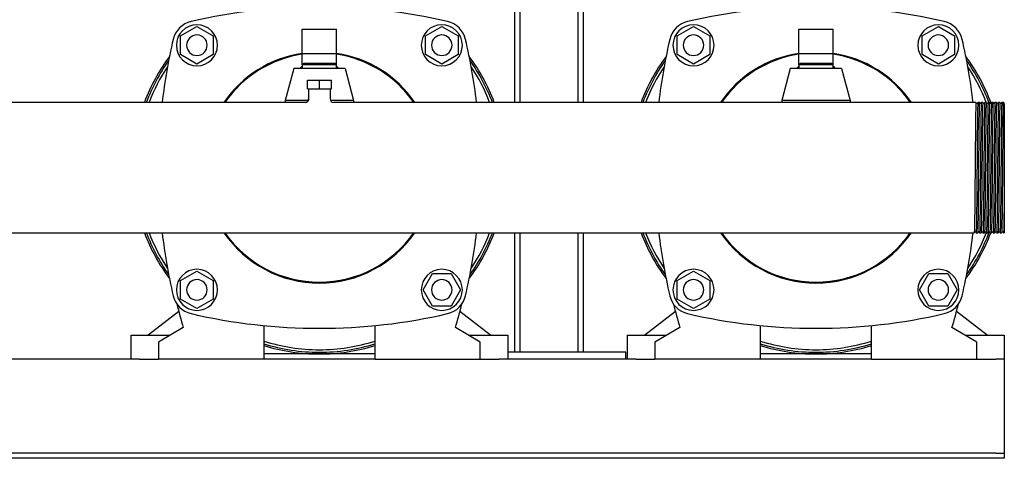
# Model space of a CAD drawing. Header units: millimetres. Extents: x 10 to 2149, y 11 to 1003.
# Tile 4 of 7: x 1544 to 2119, y 11 to 268. Entities that reach past the tile are written whole.
import ezdxf

# ---------------------------------------------------------------- set-up
doc = ezdxf.new("R2010")
doc.units = ezdxf.units.MM

msp = doc.modelspace()

# ---------------------------------------------------------------- linework, layer by layer
at = {"color": 7, "linetype": 'Continuous', "lineweight": 25}
for p, q in [((1833.48, 459.74), (1833.48, 219.59)), ((1836.48, 459.74), (1836.48, 219.59)), ((1870.48, 459.74), (1870.48, 219.59)), ((1873.48, 459.74), (1873.48, 219.59)), ((1638.48, 258.47), (1647.98, 263.96)), ((1647.98, 263.96), (1657.48, 258.47)), ((1709.48, 262.49), (1729.48, 262.49)), ((1709.48, 248.08), (1709.48, 262.49)), ((1729.48, 248.08), (1729.48, 262.49)), ((1781.48, 258.47), (1790.98, 263.96)), ((1790.98, 263.96), (1800.48, 258.47)), ((1928.48, 258.47), (1937.98, 263.96)), ((1937.98, 263.96), (1947.48, 258.47)), ((1999.48, 262.49), (2019.48, 262.49)), ((1999.48, 248.08), (1999.48, 262.49)), ((2019.48, 248.08), (2019.48, 262.49)), ((2071.48, 258.47), (2080.98, 263.96)), ((2080.98, 263.96), (2090.48, 258.47)), ((1638.48, 247.5), (1638.48, 258.47)), ((1657.48, 258.47), (1657.48, 247.5)), ((1781.48, 247.5), (1781.48, 258.47)), ((1800.48, 258.47), (1800.48, 247.5)), ((1928.48, 247.5), (1928.48, 258.47)), ((1947.48, 258.47), (1947.48, 247.5)), ((2071.48, 247.5), (2071.48, 258.47)), ((2090.48, 258.47), (2090.48, 247.5)), ((1647.98, 242.02), (1638.48, 247.5)), ((1657.48, 247.5), (1647.98, 242.02)), ((1709.48, 241.49), (1709.48, 248.08)), ((1709.48, 248.08), (1729.48, 248.08)), ((1729.48, 241.49), (1729.48, 248.08)), ((1790.98, 242.02), (1781.48, 247.5)), ((1800.48, 247.5), (1790.98, 242.02)), ((1937.98, 242.02), (1928.48, 247.5)), ((1947.48, 247.5), (1937.98, 242.02)), ((1999.48, 248.08), (2019.48, 248.08)), ((1999.48, 241.49), (1999.48, 248.08)), ((2019.48, 241.49), (2019.48, 248.08)), ((2080.98, 242.02), (2071.48, 247.5)), ((2090.48, 247.5), (2080.98, 242.02)), ((1710.48, 242.49), (1709.48, 241.49)), ((1710.48, 242.49), (1719.48, 242.49)), ((1719.48, 242.49), (1728.48, 242.49)), ((1729.48, 241.49), (1728.48, 242.49)), ((2000.48, 242.49), (1999.48, 241.49)), ((2000.48, 242.49), (2009.48, 242.49)), ((2009.48, 242.49), (2018.48, 242.49)), ((2019.48, 241.49), (2018.48, 242.49)), ((1704.48, 239.49), (1699.48, 220.74)), ((1734.48, 239.49), (1704.48, 239.49)), ((1709.48, 241.49), (1709.48, 239.49)), ((1719.48, 241.49), (1709.48, 241.49)), ((1729.48, 241.49), (1719.48, 241.49)), ((1729.48, 239.49), (1729.48, 241.49)), ((1734.48, 239.49), (1739.48, 220.74)), ((1994.48, 239.49), (1989.48, 220.74)), ((2024.48, 239.49), (1994.48, 239.49)), ((1999.48, 241.49), (1999.48, 239.49)), ((2009.48, 241.49), (1999.48, 241.49)), ((2019.48, 241.49), (2009.48, 241.49)), ((2019.48, 239.49), (2019.48, 241.49)), ((2024.48, 239.49), (2029.48, 220.74)), ((1712.48, 227.59), (1712.48, 232.59)), ((1712.48, 232.59), (1719.48, 232.59)), ((1719.48, 227.59), (1719.48, 232.59)), ((1719.48, 232.59), (1726.48, 232.59)), ((1726.48, 227.59), (1726.48, 232.59)), ((1712.48, 227.59), (1719.48, 227.59)), ((1713.13, 227.59), (1713.13, 221.59)), ((1719.48, 227.59), (1726.48, 227.59)), ((1725.83, 227.59), (1725.83, 221.59)), ((1711.12, 219.59), (1338.04, 219.59)), ((1699.48, 220.74), (1699.48, 219.59)), ((1712.94, 220.74), (1699.48, 220.74)), ((1739.48, 220.74), (1725.94, 220.74)), ((2100.92, 219.59), (1727.83, 219.59)), ((1739.48, 220.74), (1739.48, 219.59)), ((2029.48, 220.74), (1989.48, 220.74)), ((1989.48, 220.74), (1989.48, 219.59)), ((2029.48, 220.74), (2029.48, 219.59)), ((2102.04, 219.59), (2100.92, 219.59)), ((2102.92, 219.58), (2102.04, 219.59)), ((2104.92, 219.58), (2104.04, 219.59)), ((2106.92, 219.58), (2106.04, 219.59)), ((2108.92, 219.58), (2108.04, 219.59)), ((2110.92, 219.58), (2110.04, 219.59)), ((2112.92, 219.58), (2112.04, 219.59)), ((2114.92, 219.58), (2114.04, 219.59)), ((2116.92, 219.58), (2116.04, 219.59)), ((2118.92, 219.58), (2118.04, 219.59)), ((2119.48, 174.54), (2119.48, 143.39)), ((1337.04, 143.39), (2101.92, 143.39)), ((1833.48, 143.39), (1833.48, 73.49)), ((1836.48, 143.39), (1836.48, 73.49)), ((1870.48, 143.39), (1870.48, 73.49)), ((1873.48, 143.39), (1873.48, 73.49)), ((2103.03, 143.39), (2103.92, 143.39)), ((2105.03, 143.39), (2105.92, 143.39)), ((2107.03, 143.39), (2107.92, 143.39)), ((2109.03, 143.39), (2109.92, 143.39)), ((2111.03, 143.39), (2111.92, 143.39)), ((2113.03, 143.39), (2113.92, 143.39)), ((2115.03, 143.39), (2115.92, 143.39)), ((2117.03, 143.39), (2117.92, 143.39)), ((2119.03, 143.39), (2119.48, 143.39)), ((1638.48, 115.47), (1647.98, 120.96)), ((1647.98, 120.96), (1657.48, 115.47)), ((1928.48, 115.47), (1937.98, 120.96)), ((1937.98, 120.96), (1947.48, 115.47)), ((1638.48, 104.5), (1638.48, 115.47)), ((1657.48, 115.47), (1657.48, 104.5)), ((1780.01, 109.99), (1785.49, 119.49)), ((1785.49, 119.49), (1796.46, 119.49)), ((1796.46, 119.49), (1801.95, 109.99)), ((1928.48, 104.5), (1928.48, 115.47)), ((1947.48, 115.47), (1947.48, 104.5)), ((2070.01, 109.99), (2075.49, 119.49)), ((2075.49, 119.49), (2086.46, 119.49)), ((2086.46, 119.49), (2091.95, 109.99)), ((1785.49, 100.49), (1780.01, 109.99)), ((1801.95, 109.99), (1796.46, 100.49)), ((2075.49, 100.49), (2070.01, 109.99)), ((2091.95, 109.99), (2086.46, 100.49)), ((1647.98, 99.02), (1638.48, 104.5)), ((1657.48, 104.5), (1647.98, 99.02)), ((1937.98, 99.02), (1928.48, 104.5)), ((1947.48, 104.5), (1937.98, 99.02)), ((1796.46, 100.49), (1785.49, 100.49)), ((2086.46, 100.49), (2075.49, 100.49)), ((1637.41, 97.25), (1619.48, 83.49)), ((1819.48, 83.49), (1801.54, 97.25)), ((1927.41, 97.25), (1909.48, 83.49)), ((2109.48, 83.49), (2091.54, 97.25)), ((1640.03, 87.89), (1625.48, 79.49)), ((1686.98, 89.09), (1686.98, 69.49)), ((1751.98, 69.49), (1751.98, 89.09)), ((1813.48, 79.49), (1798.92, 87.89)), ((1930.03, 87.89), (1915.48, 79.49)), ((1976.98, 89.09), (1976.98, 69.49)), ((2041.98, 69.49), (2041.98, 89.09)), ((2103.48, 79.49), (2088.92, 87.89)), ((1609.48, 69.49), (1609.48, 83.49)), ((1609.48, 83.49), (1614.48, 83.49)), ((1614.48, 83.49), (1632.4, 83.49)), ((1806.55, 83.49), (1824.48, 83.49)), ((1824.48, 83.49), (1829.48, 83.49)), ((1829.48, 83.49), (1829.48, 69.49)), ((1899.48, 69.49), (1899.48, 83.49)), ((1899.48, 83.49), (1904.48, 83.49)), ((1904.48, 83.49), (1922.4, 83.49)), ((2096.55, 83.49), (2114.48, 83.49)), ((2114.48, 83.49), (2119.48, 83.49)), ((2119.48, 83.49), (2119.48, 69.49)), ((1625.48, 79.49), (1625.48, 69.49)), ((1813.48, 69.49), (1813.48, 79.49)), ((1915.48, 79.49), (1915.48, 69.49)), ((2103.48, 69.49), (2103.48, 79.49)), ((1610.48, 69.49), (1538.48, 69.49)), ((1614.48, 69.49), (1610.48, 69.49)), ((1614.48, 69.49), (1625.48, 69.49)), ((1686.98, 69.49), (1625.48, 69.49)), ((1751.98, 72.49), (1686.98, 72.49)), ((1751.98, 69.49), (1686.98, 69.49)), ((1751.98, 69.49), (1813.48, 69.49)), ((1813.48, 69.49), (1824.48, 69.49)), ((1828.48, 69.49), (1824.48, 69.49)), ((1900.48, 69.49), (1828.48, 69.49)), ((1898.48, 73.49), (1829.48, 73.49)), ((1898.48, 69.49), (1898.48, 73.49)), ((1904.48, 69.49), (1900.48, 69.49)), ((1904.48, 69.49), (1915.48, 69.49)), ((1976.98, 69.49), (1915.48, 69.49)), ((2041.98, 72.49), (1976.98, 72.49)), ((2041.98, 69.49), (1976.98, 69.49)), ((2041.98, 69.49), (2103.48, 69.49)), ((2103.48, 69.49), (2114.48, 69.49)), ((2118.48, 69.49), (2114.48, 69.49)), ((2119.48, 69.49), (2118.48, 69.49)), ((2119.48, 69.49), (2119.48, 64.49)), ((2119.48, 64.49), (2119.48, 16.49)), ((2114.48, 14.49), (1324.48, 14.49)), ((2114.48, 14.49), (2119.48, 14.49)), ((2119.48, 16.49), (2119.48, 14.49)), ((2119.48, 14.49), (2119.48, 11.49)), ((2114.48, 11.49), (1324.48, 11.49)), ((2119.48, 11.49), (2114.48, 11.49))]:
    msp.add_line(p, q, dxfattribs=at)
at = {"color": 7, "linetype": 'Continuous', "lineweight": 25, "flags": 128}
for points in [[(1708.16, 239.49), (1709.27, 240.56), (1709.48, 240.74)], [(1729.48, 240.74), (1729.68, 240.56), (1730.79, 239.49)], [(1998.16, 239.49), (1999.27, 240.56), (1999.48, 240.74)], [(2019.48, 240.74), (2019.68, 240.56), (2020.79, 239.49)], [(2103.32, 219.06), (2103.12, 219.32), (2102.92, 219.58)], [(2104.04, 219.59), (2103.83, 219.32), (2103.63, 219.06)], [(2105.32, 219.06), (2105.12, 219.32), (2104.92, 219.58)], [(2106.04, 219.59), (2105.83, 219.32), (2105.63, 219.06)], [(2107.32, 219.06), (2107.12, 219.32), (2106.92, 219.58)], [(2108.04, 219.59), (2107.83, 219.32), (2107.63, 219.06)], [(2109.32, 219.06), (2109.12, 219.32), (2108.92, 219.58)], [(2110.04, 219.59), (2109.83, 219.32), (2109.63, 219.06)], [(2111.32, 219.06), (2111.12, 219.32), (2110.92, 219.58)], [(2112.04, 219.59), (2111.83, 219.32), (2111.63, 219.06)], [(2113.32, 219.06), (2113.12, 219.32), (2112.92, 219.58)], [(2114.04, 219.59), (2113.83, 219.32), (2113.63, 219.06)], [(2115.32, 219.06), (2115.12, 219.32), (2114.92, 219.58)], [(2116.04, 219.59), (2115.83, 219.32), (2115.63, 219.06)], [(2117.32, 219.06), (2117.12, 219.32), (2116.92, 219.58)], [(2118.04, 219.59), (2117.83, 219.32), (2117.63, 219.06)], [(2119.32, 219.06), (2119.12, 219.32), (2118.92, 219.58)], [(2101.92, 143.39), (2102.12, 143.65), (2102.32, 143.91)], [(2102.63, 143.91), (2102.83, 143.65), (2103.03, 143.39)], [(2103.92, 143.39), (2104.12, 143.65), (2104.32, 143.91)], [(2104.63, 143.91), (2104.83, 143.65), (2105.03, 143.39)], [(2105.92, 143.39), (2106.12, 143.65), (2106.32, 143.91)], [(2106.63, 143.91), (2106.83, 143.65), (2107.03, 143.39)], [(2107.92, 143.39), (2108.12, 143.65), (2108.32, 143.91)], [(2108.63, 143.91), (2108.83, 143.65), (2109.03, 143.39)], [(2109.92, 143.39), (2110.12, 143.65), (2110.32, 143.91)], [(2110.63, 143.91), (2110.83, 143.65), (2111.03, 143.39)], [(2111.92, 143.39), (2112.12, 143.65), (2112.32, 143.91)], [(2112.63, 143.91), (2112.83, 143.65), (2113.03, 143.39)], [(2113.92, 143.39), (2114.12, 143.65), (2114.32, 143.91)], [(2114.63, 143.91), (2114.83, 143.65), (2115.03, 143.39)], [(2115.92, 143.39), (2116.12, 143.65), (2116.32, 143.91)], [(2116.63, 143.91), (2116.83, 143.65), (2117.03, 143.39)], [(2117.92, 143.39), (2118.12, 143.65), (2118.32, 143.91)], [(2118.63, 143.91), (2118.83, 143.65), (2119.03, 143.39)]]:
    msp.add_lwpolyline(points, dxfattribs=at)
at = {"color": 7, "linetype": 'Continuous', "lineweight": 25}
for centre, radius, start, end in [((1719.48, -54.51), 330, 76.87666, 103.12334), ((2009.48, -54.51), 330, 76.87666, 103.12334), ((1647.73, 253.23), 14, 103.12334, 166.87666), ((1647.98, 252.99), 12, 90, 270), ((1647.98, 252.99), 12, 270, 90), ((1790.98, 252.99), 12, 0, 180), ((1791.22, 253.23), 14, 13.12334, 76.87666), ((1937.73, 253.23), 14, 103.12334, 166.87666), ((1937.98, 252.99), 12, 90, 270), ((1937.98, 252.99), 12, 270, 90), ((2080.98, 252.99), 12, 0, 180), ((2081.22, 253.23), 14, 13.12334, 76.87666), ((1647.98, 252.99), 6, 0, 180), ((1790.98, 252.99), 6, 0, 180), ((1937.98, 252.99), 6, 0, 180), ((2080.98, 252.99), 6, 0, 180), ((1955.48, 181.49), 330, 166.87666, 173.37016), ((1483.48, 181.49), 330, 6.62984, 13.12334), ((2245.48, 181.49), 330, 166.87666, 173.37016), ((1773.48, 181.49), 330, 6.62984, 13.12334), ((1647.98, 252.99), 6, 180, 0), ((1719.48, 181.49), 67.5, 98.51962, 145.63628), ((1719.48, 181.49), 67, 98.58368, 145.34339), ((1719.48, 181.49), 67.5, 34.36372, 81.48038), ((1719.48, 181.49), 67, 34.65661, 81.41632), ((1790.98, 252.99), 12, 180, 0), ((1790.98, 252.99), 6, 180, 0), ((1937.98, 252.99), 6, 180, 0), ((2009.48, 181.49), 67.5, 98.51962, 145.63628), ((2009.48, 181.49), 67, 98.58368, 145.34339), ((2009.48, 181.49), 67.5, 34.36372, 81.48038), ((2009.48, 181.49), 67, 34.65661, 81.41632), ((2080.98, 252.99), 12, 180, 0), ((2080.98, 252.99), 6, 180, 0), ((1719.48, 181.49), 109, 143.43671, 159.54074), ((1719.48, 181.49), 108, 144.57681, 159.34269), ((1719.48, 181.49), 109, 20.45926, 36.56329), ((1719.48, 181.49), 108, 20.65731, 35.42319), ((2009.48, 181.49), 109, 143.43671, 159.54074), ((2009.48, 181.49), 108, 144.57681, 159.34269), ((2009.48, 181.49), 109, 20.23999, 36.56329), ((2009.48, 181.49), 108, 20.65731, 35.42319), ((1719.48, 181.49), 106.5, 146.38448, 159.03814), ((1719.48, 181.49), 106.5, 20.96186, 33.61552), ((2009.48, 181.49), 106.5, 146.38448, 159.03814), ((2009.46, 181.52), 106.5, 20.9437, 33.59653), ((1711.13, 221.59), 2, 269.95565, 359.99994), ((1727.83, 221.59), 2, 180, 269.99991), ((2009.48, 181.49), 108, 324.57681, 339.56752), ((1719.48, 181.49), 109, 200.45926, 216.56329), ((1719.48, 181.49), 108, 200.65731, 215.42319), ((1719.48, 181.49), 106.5, 200.96186, 213.61552), ((1955.48, 181.49), 330, 186.62984, 193.12334), ((1719.48, 181.49), 67.5, 214.36372, 325.63628), ((1719.48, 181.49), 67, 214.65661, 270), ((1719.48, 181.49), 67, 270, 325.34339), ((1483.48, 181.49), 330, 346.87666, 353.37016), ((1719.48, 181.49), 109, 323.43671, 339.54074), ((1719.48, 181.49), 108, 324.57681, 339.34269), ((1719.48, 181.49), 106.5, 326.38448, 339.03814), ((2009.48, 181.49), 109, 200.45926, 216.56329), ((2009.48, 181.49), 108, 200.65731, 215.42319), ((2009.48, 181.49), 106.5, 200.96186, 213.61552), ((2245.48, 181.49), 330, 186.62984, 193.12334), ((2009.48, 181.49), 67.5, 214.36372, 325.63628), ((2009.48, 181.49), 67, 214.65661, 270), ((2009.48, 181.49), 67, 270, 325.34339), ((1773.48, 181.49), 330, 346.87666, 353.37016), ((2009.48, 181.49), 109, 323.43671, 339.54074), ((2009.48, 181.49), 106.5, 326.38448, 339.14774), ((1647.98, 109.99), 12, 90, 270), ((1647.98, 109.99), 12, 270, 90), ((1790.98, 109.99), 12, 90, 270), ((1790.98, 109.99), 12, 270, 90), ((1937.98, 109.99), 12, 90, 270), ((1937.98, 109.99), 12, 270, 90), ((2080.98, 109.99), 12, 90, 270), ((2080.98, 109.99), 12, 270, 90), ((1647.98, 109.99), 6, 0, 180), ((1790.98, 109.99), 6, 0, 180), ((1937.98, 109.99), 6, 0, 180), ((2080.98, 109.99), 6, 0, 180), ((1647.98, 109.99), 6, 180, 0), ((1790.98, 109.99), 6, 180, 0), ((1937.98, 109.99), 6, 180, 0), ((2080.98, 109.99), 6, 180, 0), ((1647.73, 109.74), 14, 193.12334, 256.87666), ((1791.22, 109.74), 14, 283.12334, 346.87666), ((1937.73, 109.74), 14, 193.12334, 256.87666), ((2081.22, 109.74), 14, 283.12334, 346.87666), ((1956.48, 181.49), 330, 193.99121, 196.47707), ((1482.48, 181.49), 330, 343.52293, 346.00879), ((2246.48, 181.49), 330, 193.99121, 196.47707), ((1772.48, 181.49), 330, 343.52293, 346.00879), ((1719.48, 417.49), 330, 256.87666, 283.12334), ((2009.48, 417.49), 330, 256.87666, 283.12334), ((1719.48, 181.49), 106.5, 252.23195, 270), ((1719.48, 181.49), 108, 252.48678, 270), ((1719.48, 181.49), 109, 252.65257, 270), ((1719.48, 181.49), 106.5, 270, 287.76805), ((1719.48, 181.49), 108, 270, 287.51322), ((1719.48, 181.49), 109, 270, 287.34743), ((2009.48, 181.49), 106.5, 252.23195, 270), ((2009.48, 181.49), 108, 252.48678, 270), ((2009.48, 181.49), 109, 252.65257, 270), ((2009.48, 181.49), 106.5, 270, 287.76805), ((2009.48, 181.49), 108, 270, 287.51322), ((2009.48, 181.49), 109, 270, 287.34743)]:
    msp.add_arc(centre, radius, start, end, dxfattribs=at)
for points, knots in [([(1713.25, 221.55), (1713.22, 221.3), (1713.18, 220.92), (1712.93, 220.45), (1712.68, 220.14), (1712.36, 219.88), (1711.91, 219.63), (1711.53, 219.58), (1711.29, 219.56)], [0, 0, 0, 0, 0.239565, 0.36843, 0.5, 0.63157, 0.760435, 1, 1, 1, 1]), ([(1713.13, 221.59), (1713.13, 221.59), (1713.13, 221.58), (1713.25, 221.55), (1713.25, 221.55)], [0, 0, 0, 0, 0.980176, 1, 1, 1, 1]), ([(2102.92, 219.58), (2102.92, 219.57), (2102.9, 219.74), (2102.87, 219.21), (2102.82, 217.89), (2102.77, 215.56), (2102.72, 212.44), (2102.67, 208.55), (2102.62, 203.97), (2102.57, 198.84), (2102.52, 193.31), (2102.47, 187.48), (2102.43, 183.49), (2102.42, 181.49)], [0, 0, 0, 0, 0.006686, 0.105402, 0.205349, 0.305296, 0.404012, 0.502728, 0.602674, 0.702621, 0.801337, 0.900053, 1, 1, 1, 1]), ([(2103.63, 219.06), (2103.58, 219.02), (2103.48, 218.95), (2103.37, 219.02), (2103.32, 219.06)], [0, 0, 0, 0, 0.5, 1, 1, 1, 1]), ([(2104.04, 219.59), (2104.02, 219.59), (2103.99, 219.35), (2103.95, 218.37), (2103.93, 217.64), (2103.89, 215.72), (2103.87, 214.53), (2103.84, 212.81), (2103.84, 212.46), (2103.83, 211.73), (2103.82, 211.35), (2103.81, 210.17), (2103.8, 209.34), (2103.76, 206.69), (2103.74, 204.73), (2103.7, 200.55), (2103.68, 198.33), (2103.65, 195.46), (2103.65, 194.89), (2103.64, 193.73), (2103.63, 193.15), (2103.62, 191.38), (2103.61, 190.18), (2103.58, 186.51), (2103.56, 184), (2103.54, 181.49)], [0, 0, 0, 0, 0.125, 0.125, 0.25, 0.25, 0.375, 0.375, 0.40625, 0.40625, 0.4375, 0.4375, 0.5, 0.5, 0.625, 0.625, 0.75, 0.75, 0.78125, 0.78125, 0.8125, 0.8125, 0.875, 0.875, 1, 1, 1, 1]), ([(2104.92, 219.58), (2104.92, 219.57), (2104.9, 219.74), (2104.87, 219.21), (2104.82, 217.89), (2104.77, 215.56), (2104.72, 212.44), (2104.67, 208.55), (2104.62, 203.97), (2104.57, 198.84), (2104.52, 193.31), (2104.47, 187.48), (2104.43, 183.49), (2104.42, 181.49)], [0, 0, 0, 0, 0.006715, 0.105428, 0.205372, 0.305316, 0.404029, 0.502742, 0.602686, 0.70263, 0.801343, 0.900056, 1, 1, 1, 1]), ([(2105.63, 219.06), (2105.58, 219.02), (2105.48, 218.95), (2105.37, 219.02), (2105.32, 219.06)], [0, 0, 0, 0, 0.5, 1, 1, 1, 1]), ([(2106.04, 219.59), (2106.02, 219.59), (2105.99, 219.35), (2105.95, 218.37), (2105.93, 217.64), (2105.89, 215.72), (2105.87, 214.53), (2105.84, 212.81), (2105.84, 212.46), (2105.83, 211.73), (2105.82, 211.35), (2105.81, 210.17), (2105.8, 209.34), (2105.76, 206.69), (2105.74, 204.73), (2105.7, 200.55), (2105.68, 198.33), (2105.65, 195.46), (2105.65, 194.89), (2105.64, 193.73), (2105.63, 193.15), (2105.62, 191.38), (2105.61, 190.18), (2105.58, 186.51), (2105.56, 184), (2105.54, 181.49)], [0, 0, 0, 0, 0.125, 0.125, 0.25, 0.25, 0.375, 0.375, 0.40625, 0.40625, 0.4375, 0.4375, 0.5, 0.5, 0.625, 0.625, 0.75, 0.75, 0.78125, 0.78125, 0.8125, 0.8125, 0.875, 0.875, 1, 1, 1, 1]), ([(2106.92, 219.58), (2106.92, 219.57), (2106.9, 219.74), (2106.87, 219.21), (2106.82, 217.89), (2106.77, 215.56), (2106.72, 212.44), (2106.67, 208.55), (2106.62, 203.97), (2106.57, 198.84), (2106.52, 193.31), (2106.47, 187.48), (2106.43, 183.49), (2106.42, 181.49)], [0, 0, 0, 0, 0.0066992, 0.105414, 0.2053594, 0.3053048, 0.4040195, 0.5027343, 0.6026797, 0.7026251, 0.8013398, 0.9000546, 1, 1, 1, 1]), ([(2107.63, 219.06), (2107.58, 219.02), (2107.48, 218.95), (2107.37, 219.02), (2107.32, 219.06)], [0, 0, 0, 0, 0.5, 1, 1, 1, 1]), ([(2108.04, 219.59), (2108.02, 219.59), (2107.99, 219.35), (2107.95, 218.37), (2107.93, 217.64), (2107.89, 215.72), (2107.87, 214.53), (2107.84, 212.81), (2107.84, 212.46), (2107.83, 211.73), (2107.82, 211.35), (2107.81, 210.17), (2107.8, 209.34), (2107.76, 206.69), (2107.74, 204.73), (2107.7, 200.55), (2107.68, 198.33), (2107.65, 195.46), (2107.65, 194.89), (2107.64, 193.73), (2107.63, 193.15), (2107.62, 191.38), (2107.61, 190.18), (2107.58, 186.51), (2107.56, 184), (2107.54, 181.49)], [0, 0, 0, 0, 0.125, 0.125, 0.25, 0.25, 0.375, 0.375, 0.40625, 0.40625, 0.4375, 0.4375, 0.5, 0.5, 0.625, 0.625, 0.75, 0.75, 0.78125, 0.78125, 0.8125, 0.8125, 0.875, 0.875, 1, 1, 1, 1]), ([(2108.92, 219.58), (2108.92, 219.57), (2108.9, 219.74), (2108.87, 219.21), (2108.82, 217.89), (2108.77, 215.56), (2108.72, 212.44), (2108.67, 208.55), (2108.62, 203.97), (2108.57, 198.84), (2108.52, 193.31), (2108.47, 187.48), (2108.43, 183.49), (2108.42, 181.49)], [0, 0, 0, 0, 0.006692, 0.105408, 0.205354, 0.3053, 0.404015, 0.502731, 0.602677, 0.702623, 0.801338, 0.900054, 1, 1, 1, 1]), ([(2109.63, 219.06), (2109.58, 219.02), (2109.48, 218.95), (2109.37, 219.02), (2109.32, 219.06)], [0, 0, 0, 0, 0.5, 1, 1, 1, 1]), ([(2110.04, 219.59), (2110.02, 219.59), (2109.99, 219.35), (2109.95, 218.37), (2109.93, 217.64), (2109.89, 215.72), (2109.87, 214.53), (2109.84, 212.81), (2109.84, 212.46), (2109.83, 211.73), (2109.82, 211.35), (2109.81, 210.17), (2109.8, 209.34), (2109.76, 206.69), (2109.74, 204.73), (2109.7, 200.55), (2109.68, 198.33), (2109.65, 195.46), (2109.65, 194.89), (2109.64, 193.73), (2109.63, 193.15), (2109.62, 191.38), (2109.61, 190.18), (2109.58, 186.51), (2109.56, 184), (2109.54, 181.49)], [0, 0, 0, 0, 0.125, 0.125, 0.25, 0.25, 0.375, 0.375, 0.40625, 0.40625, 0.4375, 0.4375, 0.5, 0.5, 0.625, 0.625, 0.75, 0.75, 0.78125, 0.78125, 0.8125, 0.8125, 0.875, 0.875, 1, 1, 1, 1]), ([(2110.92, 219.58), (2110.92, 219.57), (2110.9, 219.74), (2110.87, 219.21), (2110.82, 217.89), (2110.77, 215.56), (2110.72, 212.44), (2110.67, 208.55), (2110.62, 203.97), (2110.57, 198.84), (2110.52, 193.31), (2110.47, 187.48), (2110.43, 183.49), (2110.42, 181.49)], [0, 0, 0, 0, 0.006676, 0.105393, 0.20534, 0.305288, 0.404005, 0.502722, 0.60267, 0.702618, 0.801335, 0.900052, 1, 1, 1, 1]), ([(2111.63, 219.06), (2111.58, 219.02), (2111.48, 218.95), (2111.37, 219.02), (2111.32, 219.06)], [0, 0, 0, 0, 0.5, 1, 1, 1, 1]), ([(2112.04, 219.59), (2112.02, 219.59), (2111.99, 219.35), (2111.95, 218.37), (2111.93, 217.64), (2111.89, 215.72), (2111.87, 214.53), (2111.84, 212.81), (2111.84, 212.46), (2111.83, 211.73), (2111.82, 211.35), (2111.81, 210.17), (2111.8, 209.34), (2111.76, 206.69), (2111.74, 204.73), (2111.7, 200.55), (2111.68, 198.33), (2111.65, 195.46), (2111.65, 194.89), (2111.64, 193.73), (2111.63, 193.15), (2111.62, 191.38), (2111.61, 190.18), (2111.58, 186.51), (2111.56, 184), (2111.54, 181.49)], [0, 0, 0, 0, 0.125, 0.125, 0.25, 0.25, 0.375, 0.375, 0.40625, 0.40625, 0.4375, 0.4375, 0.5, 0.5, 0.625, 0.625, 0.75, 0.75, 0.78125, 0.78125, 0.8125, 0.8125, 0.875, 0.875, 1, 1, 1, 1]), ([(2112.92, 219.58), (2112.92, 219.57), (2112.9, 219.74), (2112.87, 219.21), (2112.82, 217.89), (2112.77, 215.56), (2112.72, 212.44), (2112.67, 208.55), (2112.62, 203.97), (2112.57, 198.84), (2112.52, 193.31), (2112.47, 187.48), (2112.43, 183.49), (2112.42, 181.49)], [0, 0, 0, 0, 0.006707, 0.105421, 0.205366, 0.30531, 0.404024, 0.502738, 0.602683, 0.702628, 0.801341, 0.900055, 1, 1, 1, 1]), ([(2113.63, 219.06), (2113.58, 219.02), (2113.48, 218.95), (2113.37, 219.02), (2113.32, 219.06)], [0, 0, 0, 0, 0.5, 1, 1, 1, 1]), ([(2114.04, 219.59), (2114.02, 219.59), (2113.99, 219.35), (2113.95, 218.37), (2113.93, 217.64), (2113.89, 215.72), (2113.87, 214.53), (2113.84, 212.81), (2113.84, 212.46), (2113.83, 211.73), (2113.82, 211.35), (2113.81, 210.17), (2113.8, 209.34), (2113.76, 206.69), (2113.74, 204.73), (2113.7, 200.55), (2113.68, 198.33), (2113.65, 195.46), (2113.65, 194.89), (2113.64, 193.73), (2113.63, 193.15), (2113.62, 191.38), (2113.61, 190.18), (2113.58, 186.51), (2113.56, 184), (2113.54, 181.49)], [0, 0, 0, 0, 0.125, 0.125, 0.25, 0.25, 0.375, 0.375, 0.40625, 0.40625, 0.4375, 0.4375, 0.5, 0.5, 0.625, 0.625, 0.75, 0.75, 0.78125, 0.78125, 0.8125, 0.8125, 0.875, 0.875, 1, 1, 1, 1]), ([(2114.92, 219.58), (2114.92, 219.57), (2114.9, 219.74), (2114.87, 219.21), (2114.82, 217.89), (2114.77, 215.56), (2114.72, 212.44), (2114.67, 208.55), (2114.62, 203.97), (2114.57, 198.84), (2114.52, 193.31), (2114.47, 187.48), (2114.43, 183.49), (2114.42, 181.49)], [0, 0, 0, 0, 0.0066943, 0.1054095, 0.2053554, 0.3053013, 0.4040166, 0.5027318, 0.6026777, 0.7026236, 0.8013389, 0.9000541, 1, 1, 1, 1]), ([(2115.63, 219.06), (2115.58, 219.02), (2115.48, 218.95), (2115.37, 219.02), (2115.32, 219.06)], [0, 0, 0, 0, 0.5, 1, 1, 1, 1]), ([(2116.04, 219.59), (2116.02, 219.59), (2115.99, 219.35), (2115.95, 218.37), (2115.93, 217.64), (2115.89, 215.72), (2115.87, 214.53), (2115.84, 212.81), (2115.84, 212.46), (2115.83, 211.73), (2115.82, 211.35), (2115.81, 210.17), (2115.8, 209.34), (2115.76, 206.69), (2115.74, 204.73), (2115.7, 200.55), (2115.68, 198.33), (2115.65, 195.46), (2115.65, 194.89), (2115.64, 193.73), (2115.63, 193.15), (2115.62, 191.38), (2115.61, 190.18), (2115.58, 186.51), (2115.56, 184), (2115.54, 181.49)], [0, 0, 0, 0, 0.125, 0.125, 0.25, 0.25, 0.375, 0.375, 0.40625, 0.40625, 0.4375, 0.4375, 0.5, 0.5, 0.625, 0.625, 0.75, 0.75, 0.78125, 0.78125, 0.8125, 0.8125, 0.875, 0.875, 1, 1, 1, 1]), ([(2116.92, 219.58), (2116.92, 219.57), (2116.9, 219.74), (2116.87, 219.21), (2116.82, 217.89), (2116.77, 215.56), (2116.72, 212.44), (2116.67, 208.55), (2116.62, 203.97), (2116.57, 198.84), (2116.52, 193.31), (2116.47, 187.48), (2116.43, 183.49), (2116.42, 181.49)], [0, 0, 0, 0, 0.0066852, 0.1054013, 0.2053481, 0.305295, 0.4040111, 0.5027272, 0.6026741, 0.7026209, 0.801337, 0.9000532, 1, 1, 1, 1]), ([(2117.63, 219.06), (2117.58, 219.02), (2117.48, 218.95), (2117.37, 219.02), (2117.32, 219.06)], [0, 0, 0, 0, 0.5, 1, 1, 1, 1]), ([(2118.04, 219.59), (2118.02, 219.59), (2117.99, 219.35), (2117.95, 218.37), (2117.93, 217.64), (2117.89, 215.72), (2117.87, 214.53), (2117.84, 212.81), (2117.84, 212.46), (2117.83, 211.73), (2117.82, 211.35), (2117.81, 210.17), (2117.8, 209.34), (2117.76, 206.69), (2117.74, 204.73), (2117.7, 200.55), (2117.68, 198.33), (2117.65, 195.46), (2117.65, 194.89), (2117.64, 193.73), (2117.63, 193.15), (2117.62, 191.38), (2117.61, 190.18), (2117.58, 186.51), (2117.56, 184), (2117.54, 181.49)], [0, 0, 0, 0, 0.125, 0.125, 0.25, 0.25, 0.375, 0.375, 0.40625, 0.40625, 0.4375, 0.4375, 0.5, 0.5, 0.625, 0.625, 0.75, 0.75, 0.78125, 0.78125, 0.8125, 0.8125, 0.875, 0.875, 1, 1, 1, 1]), ([(2118.92, 219.58), (2118.92, 219.57), (2118.9, 219.74), (2118.87, 219.21), (2118.82, 217.89), (2118.77, 215.56), (2118.72, 212.44), (2118.67, 208.55), (2118.62, 203.97), (2118.57, 198.84), (2118.52, 193.31), (2118.47, 187.48), (2118.43, 183.49), (2118.42, 181.49)], [0, 0, 0, 0, 0.006715, 0.105428, 0.205372, 0.305316, 0.404029, 0.502742, 0.602686, 0.70263, 0.801343, 0.900056, 1, 1, 1, 1]), ([(2119.48, 218.96), (2119.48, 218.91), (2119.48, 218.8), (2119.48, 217.93), (2119.48, 216.57), (2119.48, 215.21), (2119.48, 214.53)], [0, 0, 0, 0, 0.233489, 0.489085, 0.743749, 1, 1, 1, 1]), ([(2119.48, 214.53), (2119.48, 214.43), (2119.48, 214.25), (2119.48, 213.96), (2119.48, 213.66), (2119.48, 213.35), (2119.48, 213.04), (2119.48, 212.72), (2119.48, 212.39), (2119.48, 212.05), (2119.48, 211.7), (2119.48, 210.88), (2119.48, 209.5), (2119.48, 207.44), (2119.48, 205.22), (2119.48, 202.07), (2119.48, 197.78), (2119.48, 193.16), (2119.48, 189.32), (2119.48, 186.39), (2119.48, 183.43), (2119.48, 181.05), (2119.48, 179.26), (2119.48, 178.08), (2119.48, 176.89), (2119.48, 175.71), (2119.48, 174.93), (2119.48, 174.54)], [0, 0, 0, 0, 0.012495, 0.024984, 0.03747, 0.049958, 0.062449, 0.074948, 0.087456, 0.099978, 0.112517, 0.125075, 0.187609, 0.250105, 0.312612, 0.375143, 0.500076, 0.624867, 0.687373, 0.749901, 0.812407, 0.874935, 0.899969, 0.924968, 0.949956, 0.974959, 1, 1, 1, 1]), ([(2102.42, 181.49), (2102.4, 179.48), (2102.37, 175.49), (2102.32, 169.66), (2102.27, 164.13), (2102.22, 159), (2102.17, 154.43), (2102.12, 150.54), (2102.07, 147.4), (2102.02, 145.11), (2101.97, 143.68), (2101.94, 143.5), (2101.92, 143.39)], [0, 0, 0, 0, 0.101302, 0.201357, 0.301411, 0.402713, 0.504015, 0.60407, 0.704125, 0.805427, 0.906729, 1, 1, 1, 1]), ([(2103.54, 181.49), (2103.52, 179.48), (2103.48, 175.49), (2103.44, 169.66), (2103.39, 164.13), (2103.34, 159), (2103.28, 154.43), (2103.24, 150.54), (2103.19, 147.41), (2103.14, 145.08), (2103.08, 143.76), (2103.05, 143.23), (2103.03, 143.41), (2103.03, 143.42)], [0, 0, 0, 0, 0.099946, 0.198661, 0.297377, 0.397323, 0.497269, 0.595984, 0.694699, 0.794645, 0.894591, 0.993307, 1, 1, 1, 1]), ([(2104.42, 181.49), (2104.4, 179.48), (2104.37, 175.49), (2104.32, 169.66), (2104.27, 164.13), (2104.22, 159), (2104.17, 154.43), (2104.12, 150.54), (2104.07, 147.4), (2104.02, 145.11), (2103.97, 143.68), (2103.94, 143.5), (2103.92, 143.42)], [0, 0, 0, 0, 0.1013003, 0.2013533, 0.3014063, 0.4027066, 0.5040069, 0.6040599, 0.7041128, 0.8054131, 0.9067135, 1, 1, 1, 1]), ([(2105.54, 181.49), (2105.52, 179.48), (2105.48, 175.49), (2105.44, 169.66), (2105.39, 164.13), (2105.34, 159), (2105.28, 154.43), (2105.24, 150.54), (2105.19, 147.41), (2105.14, 145.08), (2105.08, 143.76), (2105.05, 143.23), (2105.03, 143.41), (2105.03, 143.42)], [0, 0, 0, 0, 0.0999473, 0.1986639, 0.2973805, 0.3973278, 0.4972751, 0.5959917, 0.6947083, 0.7946555, 0.8946028, 0.9933194, 1, 1, 1, 1]), ([(2106.42, 181.49), (2106.4, 179.48), (2106.37, 175.49), (2106.32, 169.66), (2106.27, 164.13), (2106.22, 159), (2106.17, 154.43), (2106.12, 150.54), (2106.07, 147.4), (2106.02, 145.11), (2105.97, 143.68), (2105.94, 143.5), (2105.92, 143.39)], [0, 0, 0, 0, 0.101304, 0.20136, 0.301416, 0.40272, 0.504023, 0.604079, 0.704136, 0.805439, 0.906743, 1, 1, 1, 1]), ([(2107.54, 181.49), (2107.52, 179.48), (2107.48, 175.49), (2107.44, 169.66), (2107.39, 164.13), (2107.34, 159), (2107.28, 154.43), (2107.24, 150.54), (2107.19, 147.41), (2107.14, 145.08), (2107.08, 143.76), (2107.05, 143.23), (2107.03, 143.41), (2107.03, 143.42)], [0, 0, 0, 0, 0.099944, 0.198658, 0.297372, 0.397316, 0.49726, 0.595974, 0.694688, 0.794632, 0.894576, 0.99329, 1, 1, 1, 1]), ([(2108.42, 181.49), (2108.4, 179.48), (2108.37, 175.49), (2108.32, 169.66), (2108.27, 164.13), (2108.22, 159), (2108.17, 154.43), (2108.12, 150.54), (2108.07, 147.4), (2108.02, 145.11), (2107.97, 143.68), (2107.94, 143.5), (2107.92, 143.39)], [0, 0, 0, 0, 0.101302, 0.201357, 0.301412, 0.402714, 0.504016, 0.604071, 0.704126, 0.805428, 0.90673, 1, 1, 1, 1]), ([(2109.54, 181.49), (2109.52, 179.48), (2109.48, 175.49), (2109.44, 169.66), (2109.39, 164.13), (2109.34, 159), (2109.28, 154.43), (2109.24, 150.54), (2109.19, 147.41), (2109.14, 145.08), (2109.08, 143.76), (2109.05, 143.23), (2109.03, 143.41), (2109.03, 143.42)], [0, 0, 0, 0, 0.099946, 0.198661, 0.297376, 0.397321, 0.497267, 0.595982, 0.694697, 0.794643, 0.894589, 0.993304, 1, 1, 1, 1]), ([(2110.42, 181.49), (2110.4, 179.48), (2110.37, 175.49), (2110.32, 169.66), (2110.27, 164.13), (2110.22, 159), (2110.17, 154.43), (2110.12, 150.54), (2110.07, 147.4), (2110.02, 145.11), (2109.97, 143.68), (2109.94, 143.5), (2109.92, 143.39)], [0, 0, 0, 0, 0.101301, 0.201355, 0.301409, 0.40271, 0.504012, 0.604066, 0.70412, 0.805421, 0.906722, 1, 1, 1, 1]), ([(2111.54, 181.49), (2111.52, 179.48), (2111.48, 175.49), (2111.44, 169.66), (2111.39, 164.13), (2111.34, 159), (2111.28, 154.43), (2111.24, 150.54), (2111.19, 147.41), (2111.14, 145.08), (2111.08, 143.76), (2111.05, 143.23), (2111.03, 143.41), (2111.03, 143.42)], [0, 0, 0, 0, 0.099946, 0.198662, 0.297377, 0.397323, 0.497269, 0.595985, 0.6947, 0.794647, 0.894593, 0.993308, 1, 1, 1, 1]), ([(2112.42, 181.49), (2112.4, 179.48), (2112.37, 175.49), (2112.32, 169.66), (2112.27, 164.13), (2112.22, 159), (2112.17, 154.43), (2112.12, 150.54), (2112.07, 147.4), (2112.02, 145.11), (2111.97, 143.68), (2111.94, 143.5), (2111.92, 143.39)], [0, 0, 0, 0, 0.1013043, 0.2013613, 0.3014182, 0.4027226, 0.5040269, 0.6040839, 0.7041408, 0.8054452, 0.9067495, 1, 1, 1, 1]), ([(2113.54, 181.49), (2113.52, 179.48), (2113.48, 175.49), (2113.44, 169.66), (2113.39, 164.13), (2113.34, 159), (2113.28, 154.43), (2113.24, 150.54), (2113.19, 147.41), (2113.14, 145.08), (2113.08, 143.76), (2113.05, 143.23), (2113.03, 143.41), (2113.03, 143.42)], [0, 0, 0, 0, 0.099948, 0.198665, 0.297381, 0.397329, 0.497277, 0.595994, 0.694711, 0.794658, 0.894606, 0.993323, 1, 1, 1, 1]), ([(2114.42, 181.49), (2114.4, 179.48), (2114.37, 175.49), (2114.32, 169.66), (2114.27, 164.13), (2114.22, 159), (2114.17, 154.43), (2114.12, 150.54), (2114.07, 147.4), (2114.02, 145.11), (2113.97, 143.68), (2113.94, 143.5), (2113.92, 143.42)], [0, 0, 0, 0, 0.101303, 0.201358, 0.301413, 0.402716, 0.504019, 0.604074, 0.704129, 0.805432, 0.906735, 1, 1, 1, 1]), ([(2115.54, 181.49), (2115.52, 179.48), (2115.48, 175.49), (2115.44, 169.66), (2115.39, 164.13), (2115.34, 159), (2115.28, 154.43), (2115.24, 150.54), (2115.19, 147.41), (2115.14, 145.08), (2115.08, 143.76), (2115.05, 143.23), (2115.03, 143.41), (2115.03, 143.42)], [0, 0, 0, 0, 0.099945, 0.198659, 0.297372, 0.397317, 0.497262, 0.595976, 0.69469, 0.794634, 0.894579, 0.993293, 1, 1, 1, 1]), ([(2116.42, 181.49), (2116.4, 179.48), (2116.37, 175.49), (2116.32, 169.66), (2116.27, 164.13), (2116.22, 159), (2116.17, 154.43), (2116.12, 150.54), (2116.07, 147.4), (2116.02, 145.11), (2115.97, 143.68), (2115.94, 143.5), (2115.92, 143.39)], [0, 0, 0, 0, 0.101302, 0.201357, 0.301411, 0.402713, 0.504015, 0.60407, 0.704124, 0.805426, 0.906728, 1, 1, 1, 1]), ([(2117.54, 181.49), (2117.52, 179.48), (2117.48, 175.49), (2117.44, 169.66), (2117.39, 164.13), (2117.34, 159), (2117.28, 154.43), (2117.24, 150.54), (2117.19, 147.41), (2117.14, 145.08), (2117.08, 143.76), (2117.05, 143.23), (2117.03, 143.41), (2117.03, 143.42)], [0, 0, 0, 0, 0.099946, 0.198661, 0.297376, 0.397322, 0.497268, 0.595983, 0.694698, 0.794644, 0.89459, 0.993305, 1, 1, 1, 1]), ([(2118.42, 181.49), (2118.4, 179.48), (2118.37, 175.49), (2118.32, 169.66), (2118.27, 164.13), (2118.22, 159), (2118.17, 154.43), (2118.12, 150.54), (2118.07, 147.4), (2118.02, 145.11), (2117.97, 143.68), (2117.94, 143.5), (2117.92, 143.42)], [0, 0, 0, 0, 0.1013, 0.201353, 0.301406, 0.402706, 0.504006, 0.604059, 0.704112, 0.805412, 0.906713, 1, 1, 1, 1]), ([(2119.48, 174.54), (2119.46, 172.27), (2119.42, 167.72), (2119.36, 161.39), (2119.3, 155.72), (2119.24, 150.95), (2119.18, 147.2), (2119.12, 144.69), (2119.07, 143.43), (2119.04, 143.52), (2119.04, 143.55)], [0, 0, 0, 0, 0.132111, 0.26547, 0.399776, 0.532729, 0.665132, 0.799337, 0.933099, 1, 1, 1, 1]), ([(2102.32, 143.91), (2102.37, 143.95), (2102.48, 144.02), (2102.58, 143.95), (2102.63, 143.91)], [0, 0, 0, 0, 0.5, 1, 1, 1, 1]), ([(2104.32, 143.91), (2104.37, 143.95), (2104.48, 144.02), (2104.58, 143.95), (2104.63, 143.91)], [0, 0, 0, 0, 0.5, 1, 1, 1, 1]), ([(2106.32, 143.91), (2106.37, 143.95), (2106.48, 144.02), (2106.58, 143.95), (2106.63, 143.91)], [0, 0, 0, 0, 0.5, 1, 1, 1, 1]), ([(2108.32, 143.91), (2108.37, 143.95), (2108.48, 144.02), (2108.58, 143.95), (2108.63, 143.91)], [0, 0, 0, 0, 0.5, 1, 1, 1, 1]), ([(2110.32, 143.91), (2110.37, 143.95), (2110.48, 144.02), (2110.58, 143.95), (2110.63, 143.91)], [0, 0, 0, 0, 0.5, 1, 1, 1, 1]), ([(2112.32, 143.91), (2112.37, 143.95), (2112.48, 144.02), (2112.58, 143.95), (2112.63, 143.91)], [0, 0, 0, 0, 0.5000001, 1, 1, 1, 1]), ([(2114.32, 143.91), (2114.37, 143.95), (2114.48, 144.02), (2114.58, 143.95), (2114.63, 143.91)], [0, 0, 0, 0, 0.5, 1, 1, 1, 1]), ([(2116.32, 143.91), (2116.37, 143.95), (2116.48, 144.02), (2116.58, 143.95), (2116.63, 143.91)], [0, 0, 0, 0, 0.5000002, 1, 1, 1, 1]), ([(2118.32, 143.91), (2118.37, 143.95), (2118.48, 144.02), (2118.58, 143.95), (2118.63, 143.91)], [0, 0, 0, 0, 0.5, 1, 1, 1, 1])]:
    msp.add_open_spline(points, degree=3, knots=knots, dxfattribs=at)

doc.saveas('drawing.dxf')
